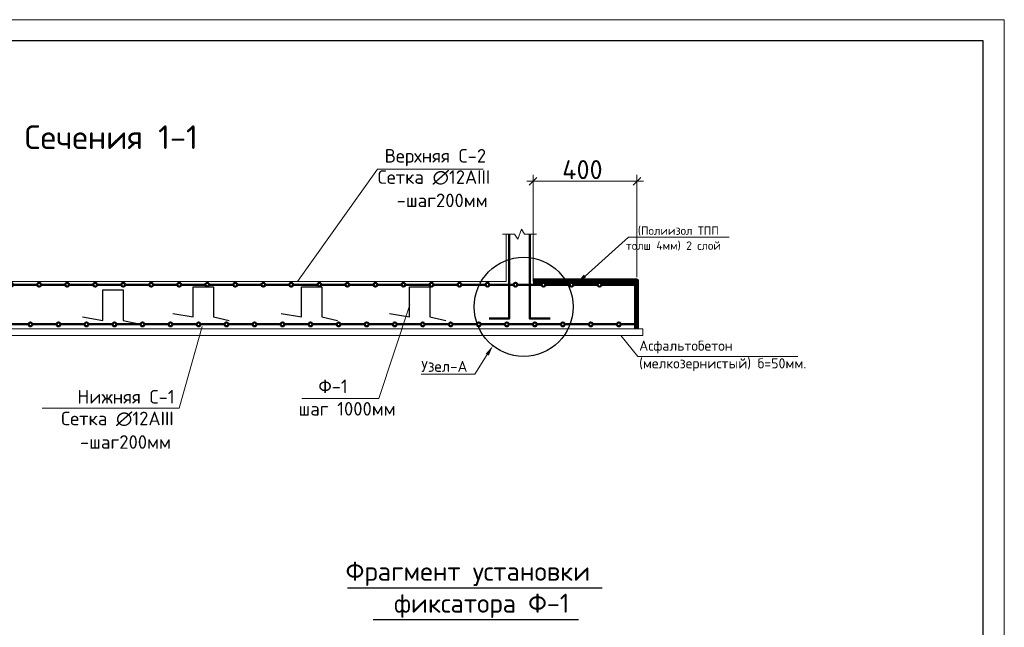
# Model space of a CAD drawing. Header units: millimetres. Extents: x -2765404 to 1548445, y -374876 to 1313256.
# Tile 31 of 77: x 34459 to 57755, y -202377 to -188015. Entities that reach past the tile are written whole.
import ezdxf

# ---------------------------------------------------------------- set-up
doc = ezdxf.new("R2010")
doc.units = ezdxf.units.MM
for name, color, linetype in [('PDF _PDF _0', 7, 'Continuous'), ('PDF _PDF _0_Ном._пера__5', 5, 'Continuous'), ('PDF _PDF _КЖ Таблица', 7, 'Continuous'), ('PDF _PDF _РАЗМЕРЫ КЖ', 7, 'Continuous'), ('PDF _PDF _СТЕНЫ', 7, 'Continuous'), ('PDF _Текст', 7, 'Continuous'), ('PDF _ЭМ', 7, 'Continuous')]:
    doc.layers.add(name, color=color, linetype=linetype)
doc.styles.add('PDF ISOCPEUR', font='isocpeur.ttf')

msp = doc.modelspace()

# ---------------------------------------------------------------- linework, layer by layer
at = {"layer": 'PDF _PDF _0', "lineweight": 18}
for points in [[(41032, -194203), (42927, -191548), (45424, -191548)], [(26429, -193083), (26429, -194203), (35392, -194203)], [(34227, -194203), (45966, -194203), (45966, -193083), (45966, -194203)], [(46606, -194203), (46606, -193083), (46606, -194203), (49046, -194203), (49046, -195326)], [(23423, -195326), (46950, -195326)], [(48989, -195326), (34946, -195326)], [(44388, -195326), (49205, -195326), (49205, -195481), (44388, -195481)], [(46950, -195481), (23423, -195481)]]:
    msp.add_lwpolyline(points, dxfattribs=at)
at = {"layer": 'PDF _PDF _0', "color": 5, "lineweight": 0}
for points in [[(46696, -191742), (46513, -191925)], [(48974, -191925), (49157, -191742)]]:
    msp.add_lwpolyline(points, dxfattribs=at)
at = {"layer": 'PDF _PDF _0', "color": 1, "lineweight": 9}
for points in [[(47834, -194074), (48860, -193155)], [(45523, -195930), (45229, -196391)]]:
    msp.add_lwpolyline(points, dxfattribs=at)
at = {"layer": 'PDF _PDF _0', "color": 1, "lineweight": 18}
for points in [[(51243, -193155), (48860, -193155)], [(43954, -196391), (45229, -196391)]]:
    msp.add_lwpolyline(points, dxfattribs=at)
at = {"layer": 'PDF _PDF _0', "lineweight": 50}
for points in [[(34302, -194281), (34293, -194257), (34278, -194239), (34257, -194233), (34233, -194239), (34215, -194257), (34209, -194281), (34215, -194302), (34233, -194317), (34257, -194326), (34278, -194317), (34293, -194302), (34302, -194281), (34760, -194281), (34871, -194281)], [(34967, -194281), (34958, -194257), (34940, -194239), (34916, -194233), (34898, -194239), (34880, -194257), (34871, -194281), (34880, -194302), (34898, -194317), (34916, -194326), (34940, -194317), (34958, -194302), (34967, -194281), (35422, -194281), (35536, -194281)], [(35625, -194281), (35623, -194257), (35605, -194239), (35581, -194233), (35560, -194239), (35542, -194257), (35536, -194281), (35542, -194302), (35560, -194317), (35581, -194326), (35605, -194317), (35623, -194302), (35625, -194281), (36084, -194281), (36200, -194281)], [(36290, -194281), (36284, -194257), (36269, -194239), (36245, -194233), (36221, -194239), (36203, -194257), (36200, -194281), (36203, -194302), (36221, -194317), (36245, -194326), (36269, -194317), (36284, -194302), (36290, -194281), (36745, -194281), (36859, -194281)], [(36952, -194281), (36949, -194257), (36928, -194239), (36910, -194233), (36883, -194239), (36868, -194257), (36859, -194281), (36868, -194302), (36883, -194317), (36910, -194326), (36928, -194317), (36949, -194302), (36952, -194281), (37410, -194281), (37523, -194281)], [(37616, -194281), (37607, -194257), (37592, -194239), (37571, -194233), (37547, -194239), (37532, -194257), (37523, -194281), (37532, -194302), (37547, -194317), (37571, -194326), (37592, -194317), (37607, -194302), (37616, -194281), (38074, -194281), (38188, -194281)], [(38281, -194281), (38272, -194257), (38257, -194239), (38233, -194233), (38212, -194239), (38194, -194257), (38188, -194281), (38194, -194302), (38212, -194317), (38233, -194326), (38257, -194317), (38272, -194302), (38281, -194281), (38739, -194281), (38850, -194281)], [(38939, -194281), (38936, -194257), (38919, -194239), (38895, -194233), (38877, -194239), (38856, -194257), (38850, -194281), (38856, -194302), (38877, -194317), (38895, -194326), (38919, -194317), (38936, -194302), (38939, -194281), (39397, -194281), (39514, -194281)], [(39604, -194281), (39601, -194257), (39583, -194239), (39559, -194233), (39535, -194239), (39520, -194257), (39514, -194281), (39520, -194302), (39535, -194317), (39559, -194326), (39583, -194317), (39601, -194302), (39604, -194281), (40062, -194281), (40176, -194281)], [(40269, -194281), (40263, -194257), (40245, -194239), (40224, -194233), (40200, -194239), (40182, -194257), (40176, -194281), (40182, -194302), (40200, -194317), (40224, -194326), (40245, -194317), (40263, -194302), (40269, -194281), (40724, -194281), (40837, -194281)], [(40930, -194281), (40924, -194257), (40906, -194239), (40888, -194233), (40861, -194239), (40846, -194257), (40837, -194281), (40846, -194302), (40861, -194317), (40888, -194326), (40906, -194317), (40924, -194302), (40930, -194281), (41388, -194281), (41502, -194281)], [(41595, -194281), (41586, -194257), (41571, -194239), (41547, -194233), (41526, -194239), (41511, -194257), (41502, -194281), (41511, -194302), (41526, -194317), (41547, -194326), (41571, -194317), (41586, -194302), (41595, -194281), (42053, -194281), (42167, -194281)], [(42253, -194281), (42250, -194257), (42235, -194239), (42212, -194233), (42188, -194239), (42170, -194257), (42167, -194281), (42170, -194302), (42188, -194317), (42212, -194326), (42235, -194317), (42250, -194302), (42253, -194281), (42711, -194281), (42828, -194281)], [(42918, -194281), (42915, -194257), (42897, -194239), (42873, -194233), (42849, -194239), (42834, -194257), (42828, -194281), (42834, -194302), (42849, -194317), (42873, -194326), (42897, -194317), (42915, -194302), (42918, -194281), (43376, -194281), (43490, -194281)], [(43583, -194281), (43580, -194257), (43559, -194239), (43538, -194233), (43514, -194239), (43499, -194257), (43490, -194281), (43499, -194302), (43514, -194317), (43538, -194326), (43559, -194317), (43580, -194302), (43583, -194281), (44041, -194281), (44154, -194281)], [(44247, -194281), (44238, -194257), (44223, -194239), (44202, -194233), (44178, -194239), (44160, -194257), (44154, -194281), (44160, -194302), (44178, -194317), (44202, -194326), (44223, -194317), (44238, -194302), (44247, -194281), (44702, -194281), (44816, -194281)], [(44909, -194281), (44903, -194257), (44885, -194239), (44861, -194233), (44840, -194239), (44825, -194257), (44816, -194281), (44825, -194302), (44840, -194317), (44861, -194326), (44885, -194317), (44903, -194302), (44909, -194281), (45367, -194281), (45481, -194281)], [(45570, -194281), (45564, -194257), (45549, -194239), (45525, -194233), (45502, -194239), (45484, -194257), (45481, -194281), (45484, -194302), (45502, -194317), (45525, -194326), (45549, -194317), (45564, -194302), (45570, -194281), (46028, -194281), (46145, -194281)], [(46232, -194281), (46229, -194257), (46214, -194239), (46190, -194233), (46166, -194239), (46148, -194257), (46145, -194281), (46148, -194302), (46166, -194317), (46190, -194326), (46214, -194317), (46229, -194302), (46232, -194281), (46690, -194281), (46804, -194281)], [(46897, -194281), (46891, -194257), (46873, -194239), (46852, -194233), (46828, -194239), (46813, -194257), (46804, -194281), (46813, -194302), (46828, -194317), (46852, -194326), (46873, -194317), (46891, -194302), (46897, -194281), (47355, -194281), (47468, -194281)], [(47561, -194281), (47552, -194257), (47537, -194239), (47516, -194233), (47492, -194239), (47477, -194257), (47468, -194281), (47477, -194302), (47492, -194317), (47516, -194326), (47537, -194317), (47552, -194302), (47561, -194281), (48019, -194281), (48133, -194281)], [(48226, -194281), (48217, -194257), (48202, -194239), (48175, -194233), (48157, -194239), (48139, -194257), (48133, -194281), (48139, -194302), (48157, -194317), (48175, -194326), (48202, -194317), (48217, -194302), (48226, -194281), (48681, -194281), (48989, -194281)], [(34668, -195215), (34674, -195239), (34691, -195257), (34715, -195263), (34733, -195257), (34751, -195239), (34760, -195215), (34751, -195194), (34733, -195179), (34715, -195170), (34691, -195179), (34674, -195194), (34668, -195215), (34209, -195215), (34096, -195215)], [(35329, -195215), (35338, -195239), (35353, -195257), (35374, -195263), (35398, -195257), (35416, -195239), (35422, -195215), (35416, -195194), (35398, -195179), (35374, -195170), (35353, -195179), (35338, -195194), (35329, -195215), (34871, -195215), (34760, -195215)], [(35994, -195215), (35997, -195239), (36015, -195257), (36039, -195263), (36063, -195257), (36078, -195239), (36084, -195215), (36078, -195194), (36063, -195179), (36039, -195170), (36015, -195179), (35997, -195194), (35994, -195215), (35536, -195215), (35422, -195215)], [(36658, -195215), (36661, -195239), (36676, -195257), (36703, -195263), (36727, -195257), (36742, -195239), (36745, -195215), (36742, -195194), (36727, -195179), (36703, -195170), (36676, -195179), (36661, -195194), (36658, -195215), (36200, -195215), (36084, -195215)], [(37317, -195215), (37326, -195239), (37341, -195257), (37365, -195263), (37386, -195257), (37407, -195239), (37410, -195215), (37407, -195194), (37386, -195179), (37365, -195170), (37341, -195179), (37326, -195194), (37317, -195215), (36859, -195215), (36745, -195215)], [(37981, -195215), (37987, -195239), (38005, -195257), (38029, -195263), (38050, -195257), (38065, -195239), (38074, -195215), (38065, -195194), (38050, -195179), (38029, -195170), (38005, -195179), (37987, -195194), (37981, -195215), (37523, -195215), (37410, -195215)], [(38646, -195215), (38652, -195239), (38670, -195257), (38688, -195263), (38715, -195257), (38730, -195239), (38739, -195215), (38730, -195194), (38715, -195179), (38688, -195170), (38670, -195179), (38652, -195194), (38646, -195215), (38188, -195215), (38074, -195215)], [(39308, -195215), (39314, -195239), (39329, -195257), (39353, -195263), (39377, -195257), (39394, -195239), (39397, -195215), (39394, -195194), (39377, -195179), (39353, -195170), (39329, -195179), (39314, -195194), (39308, -195215), (38850, -195215), (38739, -195215)], [(39972, -195215), (39975, -195239), (39993, -195257), (40017, -195263), (40041, -195257), (40056, -195239), (40062, -195215), (40056, -195194), (40041, -195179), (40017, -195170), (39993, -195179), (39975, -195194), (39972, -195215), (39514, -195215), (39397, -195215)], [(40631, -195215), (40640, -195239), (40655, -195257), (40682, -195263), (40700, -195257), (40718, -195239), (40724, -195215), (40718, -195194), (40700, -195179), (40682, -195170), (40655, -195179), (40640, -195194), (40631, -195215), (40176, -195215), (40062, -195215)], [(41295, -195215), (41304, -195239), (41319, -195257), (41343, -195263), (41364, -195257), (41379, -195239), (41388, -195215), (41379, -195194), (41364, -195179), (41343, -195170), (41319, -195179), (41304, -195194), (41295, -195215), (40837, -195215), (40724, -195215)], [(41960, -195215), (41966, -195239), (41984, -195257), (42005, -195263), (42029, -195257), (42044, -195239), (42053, -195215), (42044, -195194), (42029, -195179), (42005, -195170), (41984, -195179), (41966, -195194), (41960, -195215), (41502, -195215), (41388, -195215)], [(42625, -195215), (42628, -195239), (42643, -195257), (42667, -195263), (42694, -195257), (42708, -195239), (42711, -195215), (42708, -195194), (42694, -195179), (42667, -195170), (42643, -195179), (42628, -195194), (42625, -195215), (42167, -195215), (42053, -195215)], [(43286, -195215), (43292, -195239), (43307, -195257), (43331, -195263), (43355, -195257), (43373, -195239), (43376, -195215), (43373, -195194), (43355, -195179), (43331, -195170), (43307, -195179), (43292, -195194), (43286, -195215), (42828, -195215), (42711, -195215)], [(43948, -195215), (43954, -195239), (43972, -195257), (43996, -195263), (44017, -195257), (44032, -195239), (44041, -195215), (44032, -195194), (44017, -195179), (43996, -195170), (43972, -195179), (43954, -195194), (43948, -195215), (43490, -195215), (43376, -195215)], [(44609, -195215), (44618, -195239), (44633, -195257), (44654, -195263), (44678, -195257), (44696, -195239), (44702, -195215), (44696, -195194), (44678, -195179), (44654, -195170), (44633, -195179), (44618, -195194), (44609, -195215), (44154, -195215), (44041, -195215)], [(45274, -195215), (45283, -195239), (45298, -195257), (45319, -195263), (45343, -195257), (45358, -195239), (45367, -195215), (45358, -195194), (45343, -195179), (45319, -195170), (45298, -195179), (45283, -195194), (45274, -195215), (44816, -195215), (44702, -195215)], [(45939, -195215), (45942, -195239), (45960, -195257), (45984, -195263), (46007, -195257), (46022, -195239), (46028, -195215), (46022, -195194), (46007, -195179), (45984, -195170), (45960, -195179), (45942, -195194), (45939, -195215), (45481, -195215), (45367, -195215)], [(46603, -195215), (46606, -195239), (46621, -195257), (46645, -195263), (46672, -195257), (46687, -195239), (46690, -195215), (46687, -195194), (46672, -195179), (46645, -195170), (46621, -195179), (46606, -195194), (46603, -195215), (46145, -195215), (46028, -195215)], [(47262, -195215), (47271, -195239), (47286, -195257), (47310, -195263), (47331, -195257), (47346, -195239), (47355, -195215), (47346, -195194), (47331, -195179), (47310, -195170), (47286, -195179), (47271, -195194), (47262, -195215), (46804, -195215), (46690, -195215)], [(47926, -195215), (47932, -195239), (47950, -195257), (47968, -195263), (47995, -195257), (48010, -195239), (48019, -195215), (48010, -195194), (47995, -195179), (47968, -195170), (47950, -195179), (47932, -195194), (47926, -195215), (47468, -195215), (47355, -195215)], [(48588, -195215), (48594, -195239), (48612, -195257), (48633, -195263), (48657, -195257), (48675, -195239), (48681, -195215), (48675, -195194), (48657, -195179), (48633, -195170), (48612, -195179), (48594, -195194), (48588, -195215), (48133, -195215), (48019, -195215)], [(48989, -195215), (48681, -195215)]]:
    msp.add_lwpolyline(points, dxfattribs=at)
at = {"layer": 'PDF _PDF _0', "color": 44, "lineweight": 100, "true_color": 0x936e00}
for points in [[(46606, -194182), (49064, -194182), (49064, -195326)], [(46606, -194203), (49046, -194203), (49046, -195326)]]:
    msp.add_lwpolyline(points, dxfattribs=at)
at = {"layer": 'PDF _PDF _0', "color": 5, "lineweight": 30}
for points in [[(35949, -195041), (36428, -195122), (36428, -194401), (36910, -194401), (36910, -195122), (37281, -195206)], [(38086, -194963), (38562, -195041), (38562, -194326), (39044, -194326), (39044, -195041), (39418, -195125)], [(40643, -194963), (41125, -195041), (41125, -194326), (41604, -194326), (41604, -195041), (41975, -195125)], [(43205, -194963), (43684, -195041), (43684, -194326), (44166, -194326), (44166, -195041), (44538, -195125)]]:
    msp.add_lwpolyline(points, dxfattribs=at)
at = {"layer": 'PDF _PDF _0', "lineweight": 25}
for points in [[(42215, -201448), (48244, -201448)], [(42822, -202196), (47684, -202196)]]:
    msp.add_lwpolyline(points, dxfattribs=at)
at = {"layer": 'PDF _PDF _0', "color": 1, "lineweight": 25}
msp.add_circle((46383, -194803), 1172, dxfattribs=at)
at = {"layer": 'PDF _PDF _0', "color": 1, "transparency": 33554559}
for points in [[(47858, -194101), (47642, -194239), (47804, -194041)], [(45484, -195912), (45654, -195721), (45558, -195954)]]:
    msp.add_solid(points, dxfattribs=at)
at = {"layer": 'PDF _PDF _0_Ном._пера__5', "lineweight": 0}
for points in [[(46606, -194101), (46606, -191682)], [(49064, -194101), (49064, -191682)], [(46457, -191832), (49217, -191832)]]:
    msp.add_lwpolyline(points, dxfattribs=at)
at = {"layer": 'PDF _PDF _КЖ Таблица', "lineweight": 18}
for points in [[(45885, -193083), (46166, -193083), (46247, -193203), (46328, -192964), (46403, -193083), (46684, -193083)], [(43690, -194751), (42960, -196966), (41134, -196966)], [(38778, -195269), (38233, -197194), (34994, -197194)]]:
    msp.add_lwpolyline(points, dxfattribs=at)
at = {"layer": 'PDF _PDF _РАЗМЕРЫ КЖ', "lineweight": 13}
msp.add_lwpolyline([(52866, -195975), (49082, -195975), (48681, -195481)], dxfattribs=at)
at = {"layer": 'PDF _PDF _СТЕНЫ', "color": 22, "lineweight": 50, "true_color": 0xdd3700}
for points in [[(46043, -193083), (46043, -195080), (45564, -195080)], [(46525, -193083), (46525, -195080), (47007, -195080)]]:
    msp.add_lwpolyline(points, dxfattribs=at)
at = {"layer": 'PDF _ЭМ', "lineweight": 20}
msp.add_lwpolyline([(15757, -217712), (15757, -188015), (57755, -188015), (57755, -217712), (15757, -217712), (15757, -188015)], dxfattribs=at)
at = {"layer": 'PDF _ЭМ', "lineweight": 30}
msp.add_lwpolyline([(17756, -208713), (16556, -208713), (16556, -217212), (17756, -217212), (57255, -217212), (57255, -188515), (17756, -188515), (17756, -217212)], dxfattribs=at)

# ---------------------------------------------------------------- texts
at = {"layer": 'PDF _Текст', "attachment_point": 7, "style": 'PDF ISOCPEUR'}
for s, insert, char_height in [('Сечения 1-1', (34578, -191072), 560), ('(Полиизол ТПП', (49085, -193121), 200), ('толш 4мм) 2 слой', (48801, -193475), 200), ('Асфальтобетон', (49115, -195904), 240), ('(мелкозернистый) б=50мм.', (49115, -196323), 240), ('Фрагмент установки', (42170, -201400), 450), ('фиксатора Ф-1', (43316, -202155), 450)]:
    msp.add_mtext(s, dxfattribs=dict(at, insert=insert, char_height=char_height))
at = {"layer": 'PDF _Текст', "color": 6, "char_height": 320, "attachment_point": 7, "style": 'PDF ISOCPEUR'}
for s, insert in [('Верхняя С-2', (43092, -191479)), ('Сетка ∅12AIII', (42930, -191916)), ('-шаг200мм', (43379, -192446))]:
    msp.add_mtext(s, dxfattribs=dict(at, insert=insert))
at = {"layer": 'PDF _Текст', "color": 5, "attachment_point": 7, "style": 'PDF ISOCPEUR'}
for s, insert, char_height in [('400', (47295, -191784), 450), ('Ф-1', (41526, -196843), 320), ('шаг 1000мм', (41056, -197373), 320)]:
    msp.add_mtext(s, dxfattribs=dict(at, insert=insert, char_height=char_height))
at = {"layer": 'PDF _Текст', "color": 1, "insert": (43960, -196340), "char_height": 260, "attachment_point": 7, "style": 'PDF ISOCPEUR'}
msp.add_mtext('Узел-A', dxfattribs=at)
at = {"layer": 'PDF _Текст', "color": 12, "true_color": 0xdd0000, "char_height": 320, "attachment_point": 7, "style": 'PDF ISOCPEUR'}
for s, insert in [('Нижняя С-1', (35823, -197089)), ('Сетка ∅12AIII', (35440, -197622)), ('-шаг200мм', (35886, -198158))]:
    msp.add_mtext(s, dxfattribs=dict(at, insert=insert))

doc.saveas('drawing.dxf')
